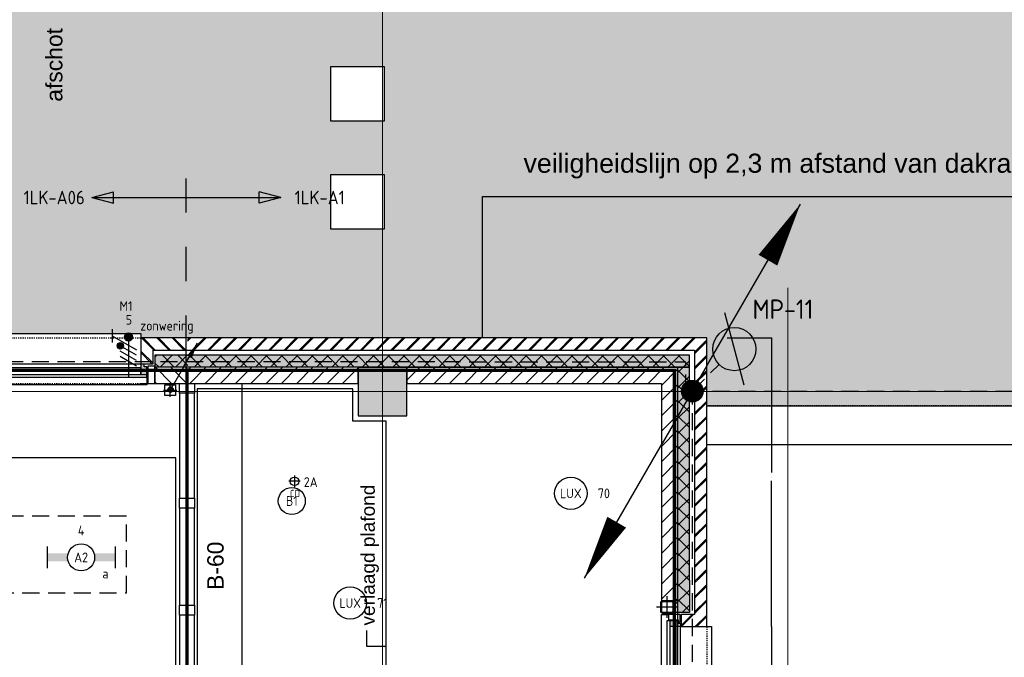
# Model space of a CAD drawing. Header units: millimetres. Extents: x -38031 to 110605, y -30229 to 92226.
# Tile 91 of 256: x 13500 to 22615, y 43935 to 49836. Entities that reach past the tile are written whole.
import ezdxf
from ezdxf.enums import TextEntityAlignment as Align

# ---------------------------------------------------------------- set-up
doc = ezdxf.new("R2010")
doc.units = ezdxf.units.MM
doc.header["$LTSCALE"] = 50
doc.set_wipeout_variables(frame=1)
for name, pattern in [('E_GOOT3', [5, 4, -1]), ('HIDDEN', [9.525, 6.35, -3.175]), ('HIDDEN2', [4.7625, 3.175, -1.5875]), ('PHANTOM', [63.5, 31.75, -6.35, 6.35, -6.35, 6.35, -6.35]), ('STYLE_01', [0.41664, 0.20828, -0.20836]), ('STYLE_07', [1.875, 0.625, -0.20828, 0.625, -0.20836, 0.06943, -0.13893])]:
    doc.linetypes.add(name, pattern=pattern)
for name, color, linetype in [('AL$1A---_ALGEMEEN', 8, 'Continuous'), ('AL------_MAATV', 200, 'Continuous'), ('AL------_SPARING', 2, 'Continuous'), ('AM$1A---_ARCERING', 8, 'Continuous'), ('AT$1A---_TEKST025', 8, 'Continuous'), ('AT$1A---_TEKST035', 8, 'Continuous'), ('AT$1A---_TEKST100', 8, 'Continuous'), ('BOUWKUNDIG', 8, 'Continuous'), ('brandscheiding', 5, 'HIDDEN'), ('EL6121--', 3, 'Continuous'), ('EL6131--_WG', 3, 'Continuous'), ('EL6212--', 3, 'Continuous'), ('EL6212--_S', 4, 'Continuous'), ('EL6223--', 3, 'Continuous'), ('EL6311--', 3, 'Continuous'), ('EL6311--_meetgegevens LUX-waarden', 3, 'Continuous'), ('EL6322--', 3, 'Continuous'), ('Kastenscheiding', 4, 'PHANTOM'), ('LICHT_TEXT018', 1, 'Continuous')]:
    doc.layers.add(name, color=color, linetype=linetype)
doc.layers.add('stramien', color=1, linetype='Continuous', lineweight=15)
doc.styles.add('Arial', font='ARIAL.TTF')
doc.styles.add('BURO-018', font='iso.shx', dxfattribs={"height": 90})
doc.styles.add('BURO-035', font='ISO.shx', dxfattribs={"height": 175})
doc.styles.add('ISO18', font='iso', dxfattribs={"height": 180})
doc.dimstyles.new('VyA', dxfattribs={"dimtxt": 2.272868, "dimasz": 2.120801, "dimexe": 1.5, "dimexo": 1.59, "dimgap": 0.5, "dimtad": 1, "dimdec": 0, "dimzin": 11, "dimtxsty": 'Arial', "dimblk": 'VW_SLASH', "dimcen": 0, "dimdle": 1, "dimazin": 0, "dimtfac": 0.8, "dimtdec": 0, "dimtix": 1, "dimtmove": 0, "dimatfit": 0, "dimldrblk": 'VW_FILLEDARROW', "dimfxl": 0, "dimfrac": 2, "dimtolj": 1, "dimtzin": 11, "dimarcsym": 0})
pattern_1 = [(45, (0, 0), (1.41421356, -1.41421356), [])]
pattern_2 = [(135, (0, 0), (1.41421356, 1.41421356), []), (45, (5.9868, -5.9868), (1.41421356, -1.41421356), [])]
pattern_3 = [(45, (0, 0), (70.7107, -70.7107), []), (45, (7.07, -7.07), (70.7107, -70.7107), [])]
pattern_4 = [(135, (0, 0), (70.7107, 70.7107), []), (45, (299.34, -299.34), (70.7107, -70.7107), [])]
pattern_5 = [(45, (0, 0), (70.7107, -70.7107), [])]

# ---------------------------------------------------------------- blocks, each defined once
blk = doc.blocks.new('1115B6630')
at = {"color": 0}
for p, q in [((-6.3, 2), (-6.3, -2)), ((6.3, 2), (6.3, -2))]:
    blk.add_line(p, q, dxfattribs=at)
at = {"color": 0, "linetype": 'Continuous'}
blk.add_circle((0, 0), 2.5, dxfattribs=at)
at = {"color": 0}
for points in [[(-2.5, 0.75), (-6.3, 0.75), (-2.5, -0.75), (-6.3, -0.75)], [(2.5, 0.75), (6.3, 0.75), (2.5, -0.75), (6.3, -0.75)]]:
    blk.add_solid(points, dxfattribs=at)
at = {"color": 0, "linetype": 'Continuous', "style": 'BURO-018'}
for tag, p in [('E_GKAST', (0, 8)), ('E_GROEP', (0, 5)), ('E_SGROEP', (4.5, 5)), ('E_ARMCODE', (0, 0)), ('E_SLET', (4.5, -3))]:
    blk.add_attdef(tag, text='', height=1.8, dxfattribs=at).set_placement(p, align=Align.MIDDLE)
blk = doc.blocks.new('E00170')
at = {"color": 0, "linetype": 'Continuous'}
for q in [(5, 8.66), (-5, -8.66)]:
    blk.add_line((0, 0), q, dxfattribs=at)
for points in [[(5, 8.66, 0, 1, 0), (3.5, 6.062, 1, 1, 0)], [(-5, -8.66, 0, 1, 0), (-3.5, -6.062, 1, 1, 0)]]:
    blk.add_lwpolyline(points, format="xyseb", dxfattribs=at)
at = {"color": 0, "const_width": 0.5}
blk.add_lwpolyline([(-0.25, 0, 1), (0.25, 0, 1)], format="xyb", close=True, dxfattribs=at)
at = {"color": 0, "linetype": 'Continuous'}
blk.add_circle((0, 0), 0.5, dxfattribs=at)
blk = doc.blocks.new('E00160')
at = {"color": 0, "linetype": 'Continuous'}
for p, q in [((-17.5, 0), (-13.5, 1.07)), ((-17.5, 0), (17.5, 0)), ((-17.5, 0), (-13.5, -1.07)), ((-13.5, -1.07), (-13.5, 1.07)), ((17.5, 0), (13.5, 1.07)), ((13.5, -1.07), (13.5, 1.07)), ((17.5, 0), (13.5, -1.07))]:
    blk.add_line(p, q, dxfattribs=at)
at = {"color": 0, "linetype": 'Continuous', "style": 'BURO-035'}
for tag, p in [('E_TEXT2', (-22.5, 0)), ('E_TEXT1', (22.5, 0))]:
    blk.add_attdef(tag, text='', height=3.5, dxfattribs=at).set_placement(p, align=Align.MIDDLE)
blk = doc.blocks.new('Centraaldoos')
at = {"color": 1, "linetype": 'Continuous'}
for p, q in [((-2, 0), (2, 0)), ((0, -2), (0, 2))]:
    blk.add_line(p, q, dxfattribs=at)
at = {"color": 0, "linetype": 'Continuous'}
blk.add_circle((0, 0), 1.5, dxfattribs=at)
at = {"color": 0, "linetype": 'Continuous', "style": 'BURO-018'}
blk.add_attdef('AL_POSNR', text='', height=1.8, dxfattribs=at).set_placement((0, 3), align=Align.CENTER)
at = {"color": 0, "linetype": 'Continuous', "style": 'BURO-018', "flags": 1}
blk.add_attdef('AL_OMS', (0, 0), '', height=1.8, dxfattribs=at)
at = {"layer": 'AL------_MAATV', "style": 'BURO-018'}
blk.add_text('CD', height=2.531, rotation=180, dxfattribs=at).set_placement((1.61, 5.48))
blk = doc.blocks.new('SparingVierkant1')
at = {"color": 1, "linetype": 'Continuous'}
for p, q in [((-2.5, 0), (2.5, 0)), ((0, -2.5), (0, 2.5))]:
    blk.add_line(p, q, dxfattribs=at)
at = {"color": 0, "linetype": 'Continuous'}
for p, q in [((-2, 2), (2, 2)), ((-2, -2), (-2, 2)), ((2, 2), (2, -2)), ((2, -2), (-2, -2))]:
    blk.add_line(p, q, dxfattribs=at)
at = {"color": 0, "linetype": 'Continuous', "style": 'BURO-018'}
blk.add_attdef('AL_POSNR', text='', height=1.8, dxfattribs=at).set_placement((0, 3), align=Align.CENTER)
at = {"color": 0, "linetype": 'Continuous', "style": 'BURO-018', "flags": 1}
blk.add_attdef('AL_OMS', (0, 0), '', height=1.8, dxfattribs=at)
blk = doc.blocks.new('111201')
at = {"color": 0, "linetype": 'Continuous'}
blk.add_line((0, 0), (5, 8.66), dxfattribs=at)
blk.add_lwpolyline([(5, 8.66, 0, 1, 0), (3.5, 6.06, 1, 1, 0)], format="xyseb", dxfattribs=at)
at = {"color": 0, "const_width": 0.5}
blk.add_lwpolyline([(-0.25, 0, 1), (0.25, 0, 1)], format="xyb", close=True, dxfattribs=at)
at = {"color": 0, "linetype": 'Continuous'}
blk.add_circle((0, 0), 0.5, dxfattribs=at)
blk = doc.blocks.new('1115B3A')
at = {"color": 0, "linetype": 'Continuous'}
blk.add_circle((0, 0), 2.5, dxfattribs=at)
at = {"color": 0, "linetype": 'Continuous', "style": 'BURO-018'}
for tag, p in [('E_GKAST', (0, 8)), ('E_GROEP', (0, 5)), ('E_SGROEP', (4.5, 5)), ('E_ARMCODE', (0, 0)), ('E_SLET', (4.5, -1))]:
    blk.add_attdef(tag, text='', height=1.8, dxfattribs=at).set_placement(p, align=Align.MIDDLE)
blk = doc.blocks.new('VW_SLASH')
at = {"layer": 'AL$1A---_ALGEMEEN', "color": 0, "linetype": 'ByBlock', "lineweight": -2}
blk.add_line((0, 0), (-1, 0), dxfattribs=at)
at = {"layer": 'AL$1A---_ALGEMEEN', "color": 0, "linetype": 'ByBlock', "lineweight": 5}
blk.add_line((0.5, 0.5), (-0.5, -0.5), dxfattribs=at)
blk = doc.blocks.new('*D956')
at = {"layer": 'AL$1A---_ALGEMEEN', "color": 0, "lineweight": -2}
for p, q in [((-500.6, 20841), (438.3, 20841)), ((436.8, 20838.9), (436.8, 13887.1)), ((-137.4, 13885), (438.3, 13885))]:
    blk.add_line(p, q, dxfattribs=at)
at = {"layer": 'AL$1A---_ALGEMEEN', "color": 0, "lineweight": -2, "xscale": 2.12080078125, "yscale": 2.12080078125, "zscale": 2.12080078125}
for p, rotation in [((436.8, 20841), 90), ((436.8, 13885), 270)]:
    blk.add_blockref('VW_SLASH', p, dxfattribs=dict(at, rotation=rotation))
at = {"layer": 'AT$1A---_TEKST025', "insert": (410.6, 17363), "char_height": 2.273, "attachment_point": 5, "rotation": 90, "style": 'Arial'}
blk.add_mtext('\\A1;mk 871c=347800', dxfattribs=at)
blk = doc.blocks.new('VW_FILLEDARROW')
at = {"layer": 'AL$1A---_ALGEMEEN', "color": 0, "lineweight": -2}
blk.add_solid([(0, 0), (0.5, 0.5), (0.5, -0.5)], dxfattribs=at)
blk = doc.blocks.new('65-B60')
at = {"layer": 'AT$1A---_TEKST100', "insert": (-215.5, 80.6), "char_height": 151.525, "attachment_point": 1, "line_spacing_factor": 0.967741, "style": 'Arial'}
blk.add_mtext('{\\C256;\\lB-60}', dxfattribs=at)
blk = doc.blocks.new('Group-84')
at = {"color": 0}
blk.add_wipeout([(17499, 17688), (17499, 17325), (-36501, 17325), (-36501, 17688)], dxfattribs=at).dxf.layer = 'AL$1A---_ALGEMEEN'
at = {"layer": 'AL$1A---_ALGEMEEN', "color": 0, "linetype": 'STYLE_01'}
blk.add_line((17499, 17688), (-36501, 17688), dxfattribs=at)
at = {"layer": 'AL$1A---_ALGEMEEN', "color": 0}
blk.add_lwpolyline([(17499, 17688), (17499, 17325), (-36501, 17325), (-36501, 17688)], close=True, dxfattribs=at)
blk = doc.blocks.new('zijdetail kozijn 2kops')
at = {"color": 0}
blk.add_wipeout([(-63, 420), (-130, 420), (-130, 262), (-63, 262)], dxfattribs=at).dxf.layer = 'AL$1A---_ALGEMEEN'
at = {"layer": 'AM$1A---_ARCERING', "linetype": 'Continuous', "lineweight": 0}
blk.add_hatch(color=256, dxfattribs=at).paths.add_polyline_path([(-54.2, 338), (-54.2, 366), (-56, 366), (-56, 266), (-31, 266), (-31, 243), (0, 243), (0, 338), (-22, 338)])
at = {"layer": 'AL$1A---_ALGEMEEN', "color": 0}
for points in [[(-63, 420), (-130, 420), (-130, 262), (-63, 262)], [(-54.2, 338), (-54.2, 366), (-56, 366), (-56, 266), (-31, 266), (-31, 243), (0, 243), (0, 338), (-22, 338)]]:
    blk.add_lwpolyline(points, close=True, dxfattribs=at)
blk = doc.blocks.new('31x_alu-1e-mk106c-p')
at = {"layer": 'AL$1A---_ALGEMEEN', "color": 0, "linetype": 'STYLE_01'}
blk.add_line((-420, 1700), (-420, -63), dxfattribs=at)
at = {"layer": 'AL$1A---_ALGEMEEN', "color": 0}
blk.add_lwpolyline([(-435, 1693), (-338, 1693), (-338, -56), (-435, -56)], close=True, dxfattribs=at)
at = {"layer": 'AL$1A---_ALGEMEEN', "color": 0, "rotation": 90}
blk.add_blockref('zijdetail kozijn 2kops', (0, 0), dxfattribs=at)
at = {"color": 0}
blk.add_wipeout([(-243, 1637), (40, 1637), (40, 0), (-243, 0)], dxfattribs=at).dxf.layer = 'AL$1A---_ALGEMEEN'
at = {"layer": 'AL$1A---_ALGEMEEN', "color": 0}
blk.add_lwpolyline([(-243, 1637), (40, 1637), (40, 0), (-243, 0)], close=True, dxfattribs=at)
at = {"color": 0}
blk.add_wipeout([(-113, -113), (-113, -434), (0, -434), (0, -113), (0, 0), (-238, 0), (-238, -113), (-114, -113)], dxfattribs=at).dxf.layer = 'AL$1A---_ALGEMEEN'
at = {"layer": 'AM$1A---_ARCERING', "linetype": 'Continuous', "lineweight": 5}
h = blk.add_hatch(dxfattribs=at)
h.set_pattern_fill('BAKSTEEN', color=256, style=0, pattern_type=2)
h.set_pattern_definition(pattern_3)
edge = h.paths.add_edge_path()
edge.add_line((-113, -113), (-113, -434))
edge.add_line((-113, -434), (0, -434))
edge.add_line((0, -434), (0, -113))
edge.add_line((0, -113), (0, 0))
edge.add_line((0, 0), (-238, 0))
edge.add_line((-238, 0), (-238, -113))
edge.add_line((-238, -113), (-114, -113))
at = {"layer": 'AM$1A---_ARCERING', "linetype": 'Continuous', "lineweight": 0}
blk.add_hatch(color=256, dxfattribs=at).paths.add_polyline_path([(-160, -130), (-270, -130), (-270, -434), (-160, -434)])
at = {"layer": 'AM$1A---_ARCERING', "linetype": 'Continuous', "lineweight": 5}
h = blk.add_hatch(dxfattribs=at)
h.set_pattern_fill('ISOLATIE', color=256, style=0, pattern_type=2)
h.set_pattern_definition(pattern_4)
h.paths.add_polyline_path([(-160, -130), (-270, -130), (-270, -434), (-160, -434)])
at = {"layer": 'AL$1A---_ALGEMEEN', "color": 0, "linetype": 'STYLE_01'}
blk.add_line((0, 1637), (0, 0), dxfattribs=at)
at = {"layer": 'AL$1A---_ALGEMEEN', "color": 0}
for p, q in [((-160, -434), (-160, -130)), ((-113, -113), (-113, -434))]:
    blk.add_line(p, q, dxfattribs=at)
at = {"layer": 'AL$1A---_ALGEMEEN', "color": 0, "flags": 128}
for points in [[(0, -434), (0, -113), (0, 0), (-238, 0), (-238, -113), (-114, -113)], [(-160, -130), (-270, -130), (-270, -434)]]:
    blk.add_lwpolyline(points, dxfattribs=at)
at = {"color": 0}
for points in [[(-338, 1637), (-338, 0), (-276, 0), (-276, 1637)], [(-420, -130), (-420, -434), (-270, -434), (-270, -130)]]:
    blk.add_wipeout(points, dxfattribs=at).dxf.layer = 'AL$1A---_ALGEMEEN'
at = {"layer": 'AM$1A---_ARCERING', "linetype": 'Continuous', "lineweight": 5}
h = blk.add_hatch(dxfattribs=at)
h.set_pattern_fill('KALKZANDSTEEN', color=256, style=0, pattern_type=2)
h.set_pattern_definition(pattern_5)
h.paths.add_polyline_path([(-420, -130), (-420, -434), (-270, -434), (-270, -130)])
at = {"layer": 'AL$1A---_ALGEMEEN', "color": 0}
for p, q in [((-366, -54.2), (-366, 1691.2)), ((-420, -130), (-420, -434))]:
    blk.add_line(p, q, dxfattribs=at)
blk.add_lwpolyline([(-338, 1637), (-338, 0), (-276, 0), (-276, 1637)], close=True, dxfattribs=at)
at = {"layer": 'AL$1A---_ALGEMEEN', "color": 0, "flags": 128}
blk.add_lwpolyline([(-270, -434), (-270, -130), (-420, -130)], dxfattribs=at)
at = {"color": 0}
blk.add_wipeout([(-113, 1750), (-113, 2071), (0, 2071), (0, 1750), (0, 1637), (-238, 1637), (-238, 1750), (-114, 1750)], dxfattribs=at).dxf.layer = 'AL$1A---_ALGEMEEN'
at = {"layer": 'AM$1A---_ARCERING', "linetype": 'Continuous', "lineweight": 0}
blk.add_hatch(color=256, dxfattribs=at).paths.add_polyline_path([(-160, 1767), (-270, 1767), (-270, 2071), (-160, 2071)])
at = {"layer": 'AM$1A---_ARCERING', "linetype": 'Continuous', "lineweight": 5}
h = blk.add_hatch(dxfattribs=at)
h.set_pattern_fill('ISOLATIE', color=256, style=0, pattern_type=2)
h.set_pattern_definition(pattern_4)
h.paths.add_polyline_path([(-160, 1767), (-270, 1767), (-270, 2071), (-160, 2071)])
h = blk.add_hatch(dxfattribs=at)
h.set_pattern_fill('BAKSTEEN', color=256, style=0, pattern_type=2)
h.set_pattern_definition(pattern_3)
edge = h.paths.add_edge_path()
edge.add_line((-113, 1750), (-113, 2071))
edge.add_line((-113, 2071), (0, 2071))
edge.add_line((0, 2071), (0, 1750))
edge.add_line((0, 1750), (0, 1637))
edge.add_line((0, 1637), (-238, 1637))
edge.add_line((-238, 1637), (-238, 1750))
edge.add_line((-238, 1750), (-114, 1750))
at = {"layer": 'AL$1A---_ALGEMEEN', "color": 0}
for p, q in [((-160, 2071), (-160, 1767)), ((-113, 1750), (-113, 2071))]:
    blk.add_line(p, q, dxfattribs=at)
at = {"layer": 'AL$1A---_ALGEMEEN', "color": 0, "flags": 128}
for points in [[(-160, 1767), (-270, 1767), (-270, 2071)], [(0, 2071), (0, 1750), (0, 1637), (-238, 1637), (-238, 1750), (-114, 1750)]]:
    blk.add_lwpolyline(points, dxfattribs=at)
at = {"color": 0}
blk.add_wipeout([(-420, 1767), (-420, 2071), (-270, 2071), (-270, 1767)], dxfattribs=at).dxf.layer = 'AL$1A---_ALGEMEEN'
at = {"layer": 'AM$1A---_ARCERING', "linetype": 'Continuous', "lineweight": 5}
h = blk.add_hatch(dxfattribs=at)
h.set_pattern_fill('KALKZANDSTEEN', color=256, style=0, pattern_type=2)
h.set_pattern_definition(pattern_5)
h.paths.add_polyline_path([(-420, 1767), (-420, 2071), (-270, 2071), (-270, 1767)])
at = {"layer": 'AL$1A---_ALGEMEEN', "color": 0}
blk.add_line((-420, 1767), (-420, 2071), dxfattribs=at)
at = {"layer": 'AL$1A---_ALGEMEEN', "color": 0, "flags": 128}
blk.add_lwpolyline([(-270, 2071), (-270, 1767), (-420, 1767)], dxfattribs=at)
at = {"layer": 'AL$1A---_ALGEMEEN', "color": 0, "xscale": -1, "rotation": 90}
blk.add_blockref('zijdetail kozijn 2kops', (0, 1637), dxfattribs=at)
blk = doc.blocks.new('Group-118')
at = {"layer": 'AL$1A---_ALGEMEEN', "color": 0, "rotation": 89.99999999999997}
blk.add_blockref('31x_alu-1e-mk106c-p', (-41739, 18315), dxfattribs=at)
blk = doc.blocks.new('txt 1_100 verlaagd plafond')
at = {"layer": 'AL$1A---_ALGEMEEN', "color": 0}
for p, q in [((-1830, 0), (-1830, 182.6)), ((-1830, 182.6), (-1680, 182.6))]:
    blk.add_line(p, q, dxfattribs=at)
blk.add_solid([(-1830, 0), (-1836.7, 25), (-1823.3, 25)], dxfattribs=at)
at = {"layer": 'AT$1A---_TEKST100', "insert": (-983.5, 235.8), "char_height": 126.27, "attachment_point": 2, "line_spacing_factor": 0.967741, "style": 'Arial'}
blk.add_mtext('{\\C256;\\lverlaagd plafond}', dxfattribs=at)
blk = doc.blocks.new('tegel 500x500')
at = {"color": 0}
blk.add_wipeout([(-250, 250), (250, 250), (250, -250), (-250, -250)], dxfattribs=at).dxf.layer = 'AL$1A---_ALGEMEEN'
at = {"layer": 'AL$1A---_ALGEMEEN', "color": 0}
blk.add_lwpolyline([(-250, 250), (250, 250), (250, -250), (-250, -250)], close=True, dxfattribs=at)
blk = doc.blocks.new('*D969')
at = {"layer": 'AL$1A---_ALGEMEEN', "color": 0, "lineweight": -2}
for p, q in [((-35902.4, 15643.5), (-35902.3, 15643.5)), ((-35900.8, 15641.4), (-35900.8, 14008.6)), ((-35902.4, 14006.5), (-35902.3, 14006.5))]:
    blk.add_line(p, q, dxfattribs=at)
at = {"layer": 'AL$1A---_ALGEMEEN', "color": 0, "lineweight": -2, "xscale": 2.12080078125, "yscale": 2.12080078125, "zscale": 2.12080078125}
for p, rotation in [((-35900.8, 15643.5), 90), ((-35900.8, 14006.5), 270)]:
    blk.add_blockref('VW_SLASH', p, dxfattribs=dict(at, rotation=rotation))
at = {"layer": 'AT$1A---_TEKST025', "insert": (-35927, 14825), "char_height": 2.273, "attachment_point": 5, "rotation": 90, "style": 'Arial'}
blk.add_mtext('\\A1;13K+V=81850', dxfattribs=at)
blk = doc.blocks.new('*D971')
at = {"layer": 'AL$1A---_ALGEMEEN', "color": 0, "lineweight": -2}
for p, q in [((-36313.2, 18315), (-35899.3, 18315)), ((-35900.8, 18312.9), (-35900.8, 17069.2)), ((-35900.8, 15645.6), (-35900.8, 16993.3)), ((-35902.4, 15643.5), (-35902.3, 15643.5))]:
    blk.add_line(p, q, dxfattribs=at)
at = {"layer": 'AL$1A---_ALGEMEEN', "color": 0, "lineweight": -2, "xscale": 2.12080078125, "yscale": 2.12080078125, "zscale": 2.12080078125}
for p, rotation in [((-35900.8, 18315), 90), ((-35900.8, 15643.5), 270)]:
    blk.add_blockref('VW_SLASH', p, dxfattribs=dict(at, rotation=rotation))
at = {"layer": 'AT$1A---_TEKST025', "insert": (-35900.8, 17031.2), "char_height": 2.273, "attachment_point": 5, "rotation": 90, "style": 'Arial'}
blk.add_mtext('\\A1;21K+46,5=133575', dxfattribs=at)
blk = doc.blocks.new('st.k-120x120')
at = {"layer": 'AM$1A---_ARCERING', "linetype": 'Continuous', "lineweight": 0}
h = blk.add_hatch(color=256, dxfattribs=at)
edge = h.paths.add_edge_path()
edge.add_line((-40, -60), (40, -60))
edge.add_arc((40, -40), 20, 270, 360)
edge.add_line((60, -40), (60, 40))
edge.add_arc((40, 40), 20, 0, 90)
edge.add_line((40, 60), (-40, 60))
edge.add_arc((-40, 40), 20, 90, 180)
edge.add_line((-60, 40), (-60, -40))
edge.add_arc((-40, -40), 20, 180, 270)
edge = h.paths.add_edge_path(flags=16)
edge.add_line((-40, -50), (40, -50))
edge.add_arc((40, -40), 10, 270, 360)
edge.add_line((50, -40), (50, 40))
edge.add_arc((40, 40), 10, 0, 90)
edge.add_line((40, 50), (-40, 50))
edge.add_arc((-40, 40), 10, 90, 180)
edge.add_line((-50, 40), (-50, -40))
edge.add_arc((-40, -40), 10, 180, 270)
at = {"layer": 'AL$1A---_ALGEMEEN', "color": 0}
for p, q in [((0, 100), (0, -100)), ((-100, 0), (100, 0))]:
    blk.add_line(p, q, dxfattribs=at)
at = {"layer": 'AL$1A---_ALGEMEEN', "color": 0, "flags": 128}
blk.add_lwpolyline([(-40, -60), (40, -60, 0.414214), (60, -40), (60, 40, 0.414214), (40, 60), (-40, 60, 0.414214), (-60, 40), (-60, -40, 0.414214), (-40, -60, 0.414214)], format="xyb", dxfattribs=at)
blk.add_lwpolyline([(-40, -50), (40, -50, 0.414214), (50, -40), (50, 40, 0.414214), (40, 50), (-40, 50, 0.414214), (-50, 40), (-50, -40, 0.414214)], format="xyb", close=True, dxfattribs=at)
blk = doc.blocks.new('zijdetail kozijn midden')
at = {"color": 0}
blk.add_wipeout([(113, -117), (63, -117), (63, -25), (44, -25), (44, -7), (113, -7), (113, -25), (113, -57), (113, -71.9)], dxfattribs=at).dxf.layer = 'AL$1A---_ALGEMEEN'
at = {"layer": 'AM$1A---_ARCERING', "linetype": 'Continuous', "lineweight": 0}
blk.add_hatch(color=256, dxfattribs=at).paths.add_polyline_path([(54.2, -100), (54.2, -128), (56, -128), (56, -28), (31, -28), (31, -5), (0, -5), (0, -100), (22, -100)])
at = {"layer": 'AL$1A---_ALGEMEEN', "color": 0}
for points in [[(54.2, -100), (54.2, -128), (56, -128), (56, -28), (31, -28), (31, -5), (0, -5), (0, -100), (22, -100)], [(113, -117), (63, -117), (63, -25), (44, -25), (44, -7), (113, -7), (113, -25), (113, -57), (113, -71.9)]]:
    blk.add_lwpolyline(points, close=True, dxfattribs=at)
blk = doc.blocks.new('31x_alu-1e-mk125a-p')
at = {"layer": 'AM$1A---_ARCERING', "linetype": 'Continuous', "lineweight": 0}
for points in [[(-160, 1767), (-270, 1767), (-295, 1767), (-295, 1878.5), (-270, 1878.5), (-270, 2068.5), (-160, 2068.5)], [(-270, -241.5), (-295, -241.5), (-295, -130), (-270, -130), (-160, -130), (-160, -431.5), (-270, -431.5)]]:
    blk.add_hatch(color=256, dxfattribs=at).paths.add_polyline_path(points)
at = {"layer": 'AM$1A---_ARCERING', "linetype": 'Continuous', "lineweight": 5}
h = blk.add_hatch(dxfattribs=at)
h.set_pattern_fill('ISOLATIE', color=256, style=0, pattern_type=2)
h.set_pattern_definition(pattern_4)
h.paths.add_polyline_path([(-160, 1767), (-270, 1767), (-295, 1767), (-295, 1878.5), (-270, 1878.5), (-270, 2068.5), (-160, 2068.5)])
h = blk.add_hatch(dxfattribs=at)
h.set_pattern_fill('ISOLATIE', color=256, style=0, pattern_type=2)
h.set_pattern_definition(pattern_4)
h.paths.add_polyline_path([(-270, -241.5), (-295, -241.5), (-295, -130), (-270, -130), (-160, -130), (-160, -431.5), (-270, -431.5)])
at = {"layer": 'AL$1A---_ALGEMEEN', "color": 0}
for p, q in [((-160, 2068.5), (-160, 1767)), ((-420, -113), (-420, 1750)), ((-420, 1750), (-355, 1750)), ((-355, -113), (-420, -113)), ((-270, -431.5), (-270, -241.5))]:
    blk.add_line(p, q, dxfattribs=at)
at = {"layer": 'AL$1A---_ALGEMEEN', "color": 0, "flags": 128}
for points in [[(-160, 1767), (-270, 1767), (-295, 1767), (-295, 1878.5), (-270, 1878.5), (-270, 2068.5)], [(-270, -241.5), (-295, -241.5), (-295, -130), (-270, -130), (-160, -130), (-160, -431.5)]]:
    blk.add_lwpolyline(points, dxfattribs=at)
at = {"layer": 'AL$1A---_ALGEMEEN', "color": 0}
blk.add_lwpolyline([(-243, 1637), (45, 1637), (45, 0), (-243, 0)], close=True, dxfattribs=at)
at = {"color": 0}
for points in [[(-238, 1637), (0, 1637), (0, 2068.5), (-113, 2068.5), (-113, 1750), (-238, 1750)], [(-238, 0), (0, 0), (0, -431.5), (-113, -431.5), (-113, -113), (-238, -113)]]:
    blk.add_wipeout(points, dxfattribs=at).dxf.layer = 'AL$1A---_ALGEMEEN'
at = {"layer": 'AM$1A---_ARCERING', "linetype": 'Continuous', "lineweight": 5}
h = blk.add_hatch(dxfattribs=at)
h.set_pattern_fill('BAKSTEEN', color=256, style=0, pattern_type=2)
h.set_pattern_definition(pattern_3)
h.paths.add_polyline_path([(-238, 1637), (0, 1637), (0, 2068.5), (-113, 2068.5), (-113, 1750), (-238, 1750)])
h = blk.add_hatch(dxfattribs=at)
h.set_pattern_fill('BAKSTEEN', color=256, style=0, pattern_type=2)
h.set_pattern_definition(pattern_3)
h.paths.add_polyline_path([(-238, 0), (0, 0), (0, -431.5), (-113, -431.5), (-113, -113), (-238, -113)])
at = {"layer": 'AL$1A---_ALGEMEEN', "color": 0, "linetype": 'STYLE_01'}
blk.add_line((0, 1637), (0, 0), dxfattribs=at)
at = {"layer": 'AL$1A---_ALGEMEEN', "color": 0, "flags": 128}
for points in [[(-238, 1637), (0, 1637), (0, 2068.5)], [(-113, 2068.5), (-113, 1750), (-238, 1750), (-238, 1637)], [(-238, 0), (0, 0), (0, -431.5)], [(-113, -431.5), (-113, -113), (-238, -113), (-238, 0)]]:
    blk.add_lwpolyline(points, dxfattribs=at)
at = {"layer": 'AL$1A---_ALGEMEEN', "color": 0}
blk.add_lwpolyline([(-276, 1705), (-276, 0), (-338, 0), (-338, 1705)], close=True, dxfattribs=at)
at = {"color": 0}
for points in [[(-270, 1878.5), (-270, 2068.5), (-420, 2068.5), (-420, 1878.5)], [(-270, -241.5), (-270, -431.5), (-420, -431.5), (-420, -241.5)]]:
    blk.add_wipeout(points, dxfattribs=at).dxf.layer = 'AL$1A---_ALGEMEEN'
at = {"layer": 'AM$1A---_ARCERING', "linetype": 'Continuous', "lineweight": 5}
h = blk.add_hatch(dxfattribs=at)
h.set_pattern_fill('KALKZANDSTEEN', color=256, style=0, pattern_type=2)
h.set_pattern_definition(pattern_5)
h.paths.add_polyline_path([(-270, 1878.5), (-270, 2068.5), (-420, 2068.5), (-420, 1878.5)])
h = blk.add_hatch(dxfattribs=at)
h.set_pattern_fill('KALKZANDSTEEN', color=256, style=0, pattern_type=2)
h.set_pattern_definition(pattern_5)
h.paths.add_polyline_path([(-270, -241.5), (-270, -431.5), (-420, -431.5), (-420, -241.5)])
at = {"layer": 'AL$1A---_ALGEMEEN', "color": 0}
for p, q in [((-270, 1878.5), (-270, 2068.5)), ((-270, -241.5), (-270, -431.5))]:
    blk.add_line(p, q, dxfattribs=at)
at = {"layer": 'AL$1A---_ALGEMEEN', "color": 0, "flags": 128}
for points in [[(-420, 2068.5), (-420, 1878.5), (-270, 1878.5)], [(-420, -431.5), (-420, -241.5), (-270, -241.5)]]:
    blk.add_lwpolyline(points, dxfattribs=at)
at = {"layer": 'AL$1A---_ALGEMEEN', "color": 0, "xscale": -1, "rotation": 270}
blk.add_blockref('st.k-120x120', (-365, 1818.5), dxfattribs=at)
at = {"layer": 'AL$1A---_ALGEMEEN', "color": 0, "rotation": 270}
blk.add_blockref('st.k-120x120', (-365, -181.5), dxfattribs=at)
blk.add_blockref('zijdetail kozijn midden', (-238, 0), dxfattribs=at)
at = {"layer": 'AL$1A---_ALGEMEEN', "color": 0}
for p, q in [((-366, -54.2), (-366, 1691.2)), ((-243, 0), (-243, 1637))]:
    blk.add_line(p, q, dxfattribs=at)
at = {"layer": 'AL$1A---_ALGEMEEN', "color": 0, "xscale": -1, "rotation": 270}
blk.add_blockref('zijdetail kozijn midden', (-238, 1637), dxfattribs=at)
at = {"layer": 'AL$1A---_ALGEMEEN', "color": 0}
blk.add_line((-270, 2068.5), (-270, -431.5), dxfattribs=at)
blk = doc.blocks.new('E00438')
at = {"color": 0, "linetype": 'Continuous'}
blk.add_line((-0.866, -1.5), (0.866, 1.5), dxfattribs=at)
at = {"color": 0}
blk.add_circle((0, 0), 1, dxfattribs=at)
at = {"color": 0, "linetype": 'Continuous', "style": 'BURO-018', "flags": 1}
blk.add_attdef('E_MATCODE', text='', height=1.8, dxfattribs=at).set_placement((0, 0), align=Align.MIDDLE)
blk = doc.blocks.new('080101-lux')
at = {"color": 0, "linetype": 'Continuous'}
blk.add_circle((0, 0), 3, dxfattribs=at)
at = {"color": 0, "linetype": 'Continuous', "style": 'BURO-018'}
blk.add_attdef('E_TEXT', text='', height=1.8, dxfattribs=at).set_placement((0, 0), align=Align.MIDDLE)
at = {"color": 0, "linetype": 'Continuous', "style": 'BURO-018', "flags": 1}
for tag, p in [('E_ID', (0, 0)), ('E_NUMMER', (0, -5))]:
    blk.add_attdef(tag, p, '', height=1.8, dxfattribs=at)
at = {"color": 0, "linetype": 'Continuous', "style": 'BURO-018'}
blk.add_attdef('E_KODE', text='', height=1.8, dxfattribs=at).set_placement((5, 0), align=Align.MIDDLE_LEFT)
blk = doc.blocks.new('E00080')
at = {"color": 0, "linetype": 'Continuous'}
for p, q in [((-3, 9.98), (-3, 7.48)), ((-3, 8.73), (1.5, 6.13)), ((0, 8.5), (0, 1)), ((1.5, 5.13), (-1.5, 6.87)), ((1.5, 4.13), (-1.5, 5.87)), ((1.5, 3.13), (-1.5, 4.87))]:
    blk.add_line(p, q, dxfattribs=at)
at = {"color": 0, "const_width": 0.75}
blk.add_lwpolyline([(-0.38, 8.5, 1), (0.38, 8.5, 1)], format="xyb", close=True, dxfattribs=at)
at = {"color": 0, "linetype": 'Continuous'}
blk.add_circle((0, 8.5), 0.75, dxfattribs=at)
at = {"color": 0, "linetype": 'Continuous', "style": 'BURO-018'}
for tag, p in [('E_GKAST', (0, 15)), ('E_GROEP', (0, 12)), ('E_SGROEP', (4.5, 12))]:
    blk.add_attdef(tag, text='', height=1.8, dxfattribs=at).set_placement(p, align=Align.MIDDLE)
at = {"color": 0, "linetype": 'Continuous', "style": 'BURO-018', "flags": 1}
for tag, p in [('E_VERMCODE', (13, 12)), ('E_MATCODE', (0, 0))]:
    blk.add_attdef(tag, text='', height=1.8, dxfattribs=at).set_placement(p, align=Align.MIDDLE)
blk = doc.blocks.new('2f + n + Ra')
at = {"layer": 'EL6322--'}
h = blk.add_hatch(color=256, dxfattribs=at)
edge = h.paths.add_edge_path()
edge.add_arc((1125.1, 45273), 30, 0, 360)
blk.add_circle((1125.1, 45273), 30, dxfattribs=at)
at = {"layer": 'EL6322--', "xscale": 50.00000000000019, "yscale": 50, "zscale": 50, "rotation": 359.9997694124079}
blk.add_blockref('E00080', (1200.1, 44929.7), dxfattribs=at)
blk = doc.blocks.new('32x_hout-mk 871-p')
at = {"layer": 'AL$1A---_ALGEMEEN', "color": 0, "rotation": 90}
blk.add_blockref('65-B60', (198.031, 19144.745), dxfattribs=at)
at = {"color": 0}
blk.add_wipeout([(0, 20841), (-139, 20841), (-139, 16807), (0, 16807)], dxfattribs=at).dxf.layer = 'AL$1A---_ALGEMEEN'
at = {"layer": 'AL$1A---_ALGEMEEN', "color": 0}
blk.add_lwpolyline([(0, 20841), (-139, 20841), (-139, 16807), (0, 16807)], close=True, dxfattribs=at)
at = {"color": 0}
for points in [[(-139, 20841), (0, 20841), (0, 20751), (-139, 20751)], [(-139, 19777), (0, 19777), (0, 19687), (-139, 19687)], [(-139, 18787), (0, 18787), (0, 18697), (-139, 18697)]]:
    blk.add_wipeout(points, dxfattribs=at).dxf.layer = 'AL$1A---_ALGEMEEN'
at = {"layer": 'AL$1A---_ALGEMEEN', "color": 0}
for points in [[(-139, 20841), (0, 20841), (0, 20751), (-139, 20751)], [(-139, 19777), (0, 19777), (0, 19687), (-139, 19687)], [(-139, 18787), (0, 18787), (0, 18697), (-139, 18697)]]:
    blk.add_lwpolyline(points, close=True, dxfattribs=at)
dim = blk.add_linear_dim(base=(436.772, 13885), p1=(-502.228, 20841), p2=(-139, 13885), angle=90, dimstyle='VyA', override={"dimtxt": 2.272868, "dimgap": 25, "dimlfac": 50, "dimpost": 'mk 871c=<>', "dimtxsty": 'Arial', "dimtmove": 2}, dxfattribs=at)
dim.commit()
dim.dimension.update_dxf_attribs({"geometry": '*D956', "text_midpoint": (410.61, 17363)})
blk = doc.blocks.new('Group-140')
at = {"layer": 'AL$1A---_ALGEMEEN', "color": 0}
dim = blk.add_linear_dim(base=(-35900.8123, 15643.5), p1=(-36314.8123, 18315), p2=(-35900.8123, 15643.5), angle=90, dimstyle='VyA', override={"dimtxt": 2.272868, "dimgap": 25, "dimdec": 1, "dimlfac": 50, "dimpost": '21K+46,5=<>', "dimtxsty": 'Arial', "dimtmove": 2}, dxfattribs=at)
dim.commit()
dim.dimension.update_dxf_attribs({"geometry": '*D971', "text_midpoint": (-35900.8123, 17031.237), "dimtype": 128})
dim = blk.add_linear_dim(base=(-35900.8123, 14006.5), p1=(-35900.8123, 15643.5), p2=(-35900.8123, 14006.5), angle=90, dimstyle='VyA', override={"dimtxt": 2.272868, "dimgap": 25, "dimlfac": 50, "dimpost": '13K+V=<>', "dimtxsty": 'Arial', "dimtmove": 2}, dxfattribs=at)
dim.commit()
dim.dimension.update_dxf_attribs({"geometry": '*D969', "text_midpoint": (-35926.9735, 14825)})
blk = doc.blocks.new('200254 W 211 30-06-2008')
at = {"layer": 'AL$1A---_ALGEMEEN', "xscale": 0.02, "yscale": 0.02, "zscale": 0.02}
blk.add_blockref('32x_hout-mk 871-p', (19337.13, 3528.53), dxfattribs=at)
at = {"layer": 'AM$1A---_ARCERING', "linetype": 'Continuous', "lineweight": 0}
blk.add_hatch(color=9, dxfattribs=at).paths.add_polyline_path([(18989.55, 4186.99), (18989.55, 3953.75), (19431.95, 3953.75), (19431.95, 3941.21), (20511.95, 3941.21), (20511.95, 3953.75), (21016.98, 3953.75), (21016.98, 4188.55), (20033.65, 4188.54), (20033.65, 4186.99), (19663.85, 4186.99), (19663.85, 3975.07), (19605.05, 3975.07), (19605.05, 4186.99)])
at = {"layer": 'AL$1A---_ALGEMEEN'}
blk.add_lwpolyline([(18990.33, 3727.8), (18990.33, 3614.8), (19230.23, 3614.8), (19230.23, 3739.35), (19240.95, 3739.35), (19240.95, 3733.45), (19333.67, 3733.45), (19333.67, 3864.6), (19331.13, 3864.6), (19331.13, 3882.18), (19333.67, 3882.18), (19333.67, 3931.55), (18989.9, 3931.55), (18989.9, 3823.95), (19198.15, 3823.95), (19198.15, 3727.8)], close=True, dxfattribs=at)
blk.add_wipeout([(19423.55, 3908.95), (19426.55, 3908.95), (19426.55, 3948.35), (19376.45, 3948.35), (19376.45, 3945.35), (19423.55, 3945.35)]).dxf.layer = 'AL$1A---_ALGEMEEN'
at = {"layer": 'AM$1A---_ARCERING', "linetype": 'Continuous', "lineweight": 5}
h = blk.add_hatch(dxfattribs=at)
h.set_pattern_fill('KALKZANDSTEEN', color=256, style=0, pattern_type=2)
h.set_pattern_definition(pattern_1)
h.paths.add_polyline_path([(19423.55, 3908.95), (19426.55, 3908.95), (19426.55, 3948.35), (19376.45, 3948.35), (19376.45, 3945.35), (19423.55, 3945.35)])
at = {"layer": 'AL$1A---_ALGEMEEN', "flags": 128}
blk.add_lwpolyline([(19426.55, 3908.95), (19426.55, 3948.35), (19376.45, 3948.35), (19376.45, 3945.35), (19423.55, 3945.35), (19423.55, 3908.95)], dxfattribs=at)
at = {"layer": 'AL$1A---_ALGEMEEN', "xscale": 0.02, "yscale": 0.02, "zscale": 0.02}
blk.add_blockref('Group-84', (20161.97, 3587.45), dxfattribs=at)
at = {"layer": 'AM$1A---_ARCERING', "linetype": 'Continuous', "lineweight": 0}
for points in [[(19335.82, 3948.35), (19411.95, 3948.35), (19426.55, 3948.35), (19428.75, 3948.35), (19428.75, 3950.55), (19335.82, 3950.55)], [(19428.75, 3908.95), (19428.75, 3948.35), (19426.55, 3948.35), (19426.55, 3908.95)]]:
    blk.add_hatch(color=256, dxfattribs=at).paths.add_polyline_path(points)
at = {"layer": 'AM$1A---_ARCERING', "linetype": 'Continuous', "lineweight": 5}
h = blk.add_hatch(dxfattribs=at)
h.set_pattern_fill('ISOLATIE', color=256, style=0, pattern_type=2)
h.set_pattern_definition(pattern_2)
edge = h.paths.add_edge_path()
edge.add_line((19335.82, 3948.35), (19411.95, 3948.35))
edge.add_line((19411.95, 3948.35), (19426.55, 3948.35))
edge.add_line((19426.55, 3948.35), (19428.75, 3948.35))
edge.add_line((19428.75, 3948.35), (19428.75, 3950.55))
edge.add_line((19428.75, 3950.55), (19335.82, 3950.55))
h = blk.add_hatch(dxfattribs=at)
h.set_pattern_fill('ISOLATIE', color=256, style=0, pattern_type=2)
h.set_pattern_definition(pattern_2)
edge = h.paths.add_edge_path()
edge.add_line((19428.75, 3908.95), (19428.75, 3948.35))
edge.add_line((19428.75, 3948.35), (19426.55, 3948.35))
edge.add_line((19426.55, 3948.35), (19426.55, 3908.95))
at = {"layer": 'AL$1A---_ALGEMEEN'}
for points in [[(19335.82, 3948.35), (19411.95, 3948.35), (19426.55, 3948.35), (19428.75, 3948.35), (19428.75, 3950.55), (19335.82, 3950.55)], [(19428.75, 3908.95), (19428.75, 3948.35), (19426.55, 3948.35), (19426.55, 3908.95)]]:
    blk.add_lwpolyline(points, dxfattribs=at)
at = {"layer": 'stramien', "linetype": 'STYLE_07', "ltscale": 50}
blk.add_line((19446.95, 2737.41), (19446.95, 3963.01), dxfattribs=at)
at = {"layer": 'AL$1A---_ALGEMEEN', "yscale": 0.02, "zscale": 0.02}
for name, p, xscale in [('tegel 500x500', (19367.3, 3998.95), -0.02), ('tegel 500x500', (19367.3, 3978.95), -0.02), ('Group-140', (20161.97, 3587.45), 0.02)]:
    blk.add_blockref(name, p, dxfattribs=dict(at, xscale=xscale))
at = {"layer": 'AT$1A---_TEKST035', "insert": (19311.16, 4004.3), "char_height": 3.0305, "attachment_point": 5, "rotation": 90, "line_spacing_factor": 0.967741, "style": 'Arial'}
blk.add_mtext('{\\C256;\\lafschot}', dxfattribs=at)
at = {"layer": 'AT$1A---_TEKST035', "insert": (19398.04, 3987.87), "char_height": 3.5356, "attachment_point": 1, "line_spacing_factor": 0.967741, "style": 'Arial'}
blk.add_mtext('{\\C256;\\lveiligheidslijn op 2,3 m afstand van dakrand}', dxfattribs=at)
at = {"layer": 'AL$1A---_ALGEMEEN', "xscale": 0.02, "yscale": 0.02, "zscale": 0.02}
blk.add_blockref('Group-118', (20161.97, 3587.45), dxfattribs=at)
blk.add_wipeout([(19431.95, 3908.95), (19431.95, 3953.75), (19335.82, 3953.75), (19335.82, 3951.49), (19429.65, 3951.49), (19429.69, 3951.49), (19429.69, 3908.95)]).dxf.layer = 'AL$1A---_ALGEMEEN'
at = {"layer": 'AM$1A---_ARCERING', "linetype": 'Continuous', "lineweight": 5}
h = blk.add_hatch(dxfattribs=at)
h.set_pattern_fill('BAKSTEEN', color=256, style=0, pattern_type=2)
h.set_pattern_definition([(45, (0, 0), (1.41421356, -1.41421356), []), (45, (0.1414, -0.1414), (1.41421356, -1.41421356), [])])
edge = h.paths.add_edge_path()
edge.add_line((19431.95, 3908.95), (19431.95, 3953.75))
edge.add_line((19431.95, 3953.75), (19335.82, 3953.75))
edge.add_line((19335.82, 3953.75), (19335.82, 3951.49))
edge.add_line((19335.82, 3951.49), (19429.65, 3951.49))
edge.add_line((19429.65, 3951.49), (19429.69, 3951.49))
edge.add_line((19429.69, 3951.49), (19429.69, 3908.95))
at = {"layer": 'AM$1A---_ARCERING', "linetype": 'Continuous', "lineweight": 0}
blk.add_hatch(color=256, dxfattribs=at).paths.add_polyline_path([(19367.41, 3939.35), (19376.45, 3939.35), (19376.45, 3948.35), (19367.41, 3948.35)])
at = {"layer": 'AL$1A---_ALGEMEEN'}
for p, q in [((19431.95, 3941.95), (19431.95, 3953.75)), ((19431.95, 3933.95), (19431.95, 3941.95))]:
    blk.add_line(p, q, dxfattribs=at)
blk.add_lwpolyline([(19390.43, 3953.75), (19390.43, 3979.95), (19605.05, 3979.95)], dxfattribs=at)
at = {"layer": 'AL$1A---_ALGEMEEN', "flags": 128}
for points in [[(19431.95, 3908.95), (19431.95, 3953.75), (19335.82, 3953.75)], [(19335.82, 3951.49), (19429.65, 3951.49), (19429.69, 3951.49), (19429.69, 3908.95)]]:
    blk.add_lwpolyline(points, dxfattribs=at)
at = {"layer": 'AL$1A---_ALGEMEEN'}
for points in [[(19367.41, 3939.35), (19376.45, 3939.35), (19376.45, 3948.35), (19367.41, 3948.35)], [(19366.41, 3944.35), (19337.63, 3944.35), (19337.63, 3528.83), (19372.63, 3528.83), (19372.63, 3728.45), (19366.45, 3728.45), (19366.45, 3739.45), (19372.63, 3739.45), (19372.63, 3938.35), (19366.41, 3938.35)]]:
    blk.add_lwpolyline(points, close=True, dxfattribs=at)
at = {"layer": 'stramien', "linetype": 'STYLE_07', "ltscale": 50}
for p, q in [((19371.95, 2695.43), (19371.95, 4240.03)), ((19004.75, 3943.85), (21069.77, 3943.85))]:
    blk.add_line(p, q, dxfattribs=at)
at = {"layer": 'AL$1A---_ALGEMEEN', "xscale": 0.02, "yscale": 0.02, "zscale": 0.02, "rotation": 90}
blk.add_blockref('txt 1_100 verlaagd plafond', (19372.69, 3933.23), dxfattribs=at)
at = {"layer": 'AL$1A---_ALGEMEEN', "xscale": 0.02, "yscale": 0.02, "zscale": 0.02}
blk.add_blockref('31x_alu-1e-mk125a-p', (19431.95, 3867.58), dxfattribs=at)
blk.add_wipeout([(19335.82, 3945.35), (19367.41, 3945.35), (19367.41, 3948.35), (19335.82, 3948.35)]).dxf.layer = 'AL$1A---_ALGEMEEN'
at = {"layer": 'AM$1A---_ARCERING', "linetype": 'Continuous', "lineweight": 5}
h = blk.add_hatch(dxfattribs=at)
h.set_pattern_fill('KALKZANDSTEEN', color=256, style=0, pattern_type=2)
h.set_pattern_definition(pattern_1)
edge = h.paths.add_edge_path()
edge.add_line((19335.82, 3945.35), (19367.41, 3945.35))
edge.add_line((19367.41, 3945.35), (19367.41, 3948.35))
edge.add_line((19367.41, 3948.35), (19335.82, 3948.35))
at = {"layer": 'AL$1A---_ALGEMEEN'}
blk.add_lwpolyline([(19335.82, 3945.35), (19367.41, 3945.35), (19367.41, 3948.35), (19335.82, 3948.35)], dxfattribs=at)

msp = doc.modelspace()

# ---------------------------------------------------------------- block references
at = {"layer": 'BOUWKUNDIG', "xscale": 50, "yscale": 50, "zscale": 50}
msp.add_blockref('200254 W 211 30-06-2008', (-951737.5, -150797.3), dxfattribs=at)

# ---------------------------------------------------------------- next in the draw order: linework, layer by layer
at = {"layer": 'brandscheiding', "const_width": 30}
for points in [[(15050, 46590), (-2480, 46590), (-2480, 29110), (9780, 29110), (9780, 16720), (-2690, 16720), (-2690, 12840), (-4290, 12840), (-4290, -630), (27516.7, 2979.6)], [(15050, 46590), (19560, 46590), (19560, 25520), (15050, 25520), (15050, 46610)]]:
    msp.add_lwpolyline(points, dxfattribs=at)
at = {"layer": 'EL6121--', "color": 5, "linetype": 'HIDDEN2'}
for p, q in [((-2580, 46680), (19667.1, 46670)), ((19667.1, 46394.5), (19667.1, 46670)), ((19726.5, 46397.7), (19974.3, 46645.6)), ((24359.7, 46394.5), (19667.1, 46394.5)), ((19726.8, 29366.9), (19726.8, 46394.5))]:
    msp.add_line(p, q, dxfattribs=at)
at = {"layer": 'EL6131--_WG', "linetype": 'E_GOOT3'}
msp.add_line((14980.1, 46410), (14980.1, 46470), dxfattribs=at)
at = {"layer": 'Kastenscheiding'}
msp.add_line((15042.5, 35987), (15042.5, 48367), dxfattribs=at)
at = {"layer": 'LICHT_TEXT018', "linetype": 'HIDDEN2'}
msp.add_lwpolyline([(11143.1, 44529.9), (14487.7, 44529.9), (14487.7, 45241.9), (11143.1, 45241.9)], close=True, dxfattribs=at)

# ---------------------------------------------------------------- next in the draw order: block references
at = {"layer": 'AL------_SPARING', "xscale": 25, "yscale": 25, "zscale": 25}
msp.add_blockref('SparingVierkant1', (14893.8, 46406.8), dxfattribs=at)
at = {"layer": 'AL------_SPARING', "xscale": 26.66666666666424, "yscale": 26.66666666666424, "zscale": 26.66666666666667, "rotation": 180}
msp.add_blockref('Centraaldoos', (16043.5, 45563.4), dxfattribs=at)
at = {"layer": 'EL6121--', "xscale": 200, "yscale": 200, "zscale": 200}
msp.add_blockref('E00170', (19726.5, 46397.7), dxfattribs=at)
at = {"layer": 'EL6121--'}
ref = msp.add_blockref('E00438', (20115.8, 46787), dxfattribs=dict(at, xscale=200.0000000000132, yscale=200, zscale=200, rotation=44.99999999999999))
ref.add_attrib('E_MATCODE', 'MP-11', dxfattribs={"layer": '0', "color": 1, "linetype": 'Continuous', "height": 180, "style": 'ISO18'}).set_placement((20565.8, 47156.3), align=Align.MIDDLE)
at = {"layer": 'EL6212--', "xscale": 50, "yscale": 50, "zscale": 50}
msp.add_blockref('111201', (14896.9, 46411.9), dxfattribs=at)
at = {"layer": 'EL6212--_S'}
ref = msp.add_blockref('E00160', (15042.5, 48190.3), dxfattribs=dict(at, xscale=50, yscale=50, zscale=50))
ref.add_attrib('E_TEXT1', '1LK-A1', dxfattribs={"layer": '0', "color": 2, "linetype": 'Continuous', "height": 125, "style": 'BURO-018'}).set_placement((16277.3, 48190.3), align=Align.MIDDLE)
ref.add_attrib('E_TEXT2', '1LK-A06', dxfattribs={"layer": '0', "color": 2, "linetype": 'Continuous', "height": 125, "style": 'BURO-018'}).set_placement((13819.4, 48190.3), align=Align.MIDDLE)
at = {"layer": 'EL6311--'}
ref = msp.add_blockref('1115B3A', (16019.1, 45381.2), dxfattribs=dict(at, xscale=50, yscale=50, zscale=50))
ref.add_attrib('E_ARMCODE', 'B1', dxfattribs={"layer": '0', "color": 1, "linetype": 'Continuous', "height": 90, "style": 'BURO-018'}).set_placement((16019.1, 45381.2), align=Align.MIDDLE)
ref.add_attrib('E_GROEP', '2A', dxfattribs={"layer": '0', "color": 1, "linetype": 'Continuous', "height": 90, "style": 'BURO-018'}).set_placement((16194.1, 45556.2), align=Align.MIDDLE)
ref = msp.add_blockref('1115B6630', (14069, 44859.1), dxfattribs=dict(at, xscale=50, yscale=50, zscale=50))
ref.add_attrib('E_ARMCODE', 'A2', dxfattribs={"layer": '0', "color": 1, "linetype": 'Continuous', "height": 90, "style": 'BURO-018'}).set_placement((14069, 44859.1), align=Align.MIDDLE)
ref.add_attrib('E_SLET', 'a', dxfattribs={"layer": '0', "color": 1, "linetype": 'Continuous', "height": 90, "style": 'BURO-018'}).set_placement((14294, 44709.1), align=Align.MIDDLE)
ref.add_attrib('E_GROEP', '4', dxfattribs={"layer": '0', "color": 1, "linetype": 'Continuous', "height": 90, "style": 'BURO-018'}).set_placement((14069, 45109.1), align=Align.MIDDLE)
at = {"layer": 'EL6311--_meetgegevens LUX-waarden'}
ref = msp.add_blockref('080101-lux', (18602, 45452.2), dxfattribs=dict(at, xscale=50, yscale=50, zscale=50))
ref.add_attrib('E_TEXT', 'LUX', dxfattribs={"layer": '0', "color": 1, "linetype": 'Continuous', "height": 90, "style": 'BURO-018'}).set_placement((18602, 45452.2), align=Align.MIDDLE)
ref.add_attrib('E_KODE', '70', dxfattribs={"layer": '0', "color": 1, "linetype": 'Continuous', "height": 90, "style": 'BURO-018'}).set_placement((18852, 45452.2), align=Align.MIDDLE_LEFT)
ref = msp.add_blockref('080101-lux', (16559.5, 44437.2), dxfattribs=dict(at, xscale=50, yscale=50, zscale=50))
ref.add_attrib('E_TEXT', 'LUX', dxfattribs={"layer": '0', "color": 1, "linetype": 'Continuous', "height": 90, "style": 'BURO-018'}).set_placement((16559.5, 44437.2), align=Align.MIDDLE)
ref.add_attrib('E_KODE', '71', dxfattribs={"layer": '0', "color": 1, "linetype": 'Continuous', "height": 90, "style": 'BURO-018'}).set_placement((16809.5, 44437.2), align=Align.MIDDLE_LEFT)
at = {"layer": 'EL6322--'}
msp.add_blockref('2f + n + Ra', (13306.6, 1544.3), dxfattribs=at)

# ---------------------------------------------------------------- next in the draw order: texts
at = {"layer": 'EL6223--', "color": 1, "style": 'BURO-018'}
for s, p in [('M1', (14424.6, 47140.7)), ('5', (14481.6, 47013.7)), ('zonwering', (14615.8, 46958.7))]:
    msp.add_text(s, height=90, dxfattribs=at).set_placement(p)

doc.saveas('drawing.dxf')
